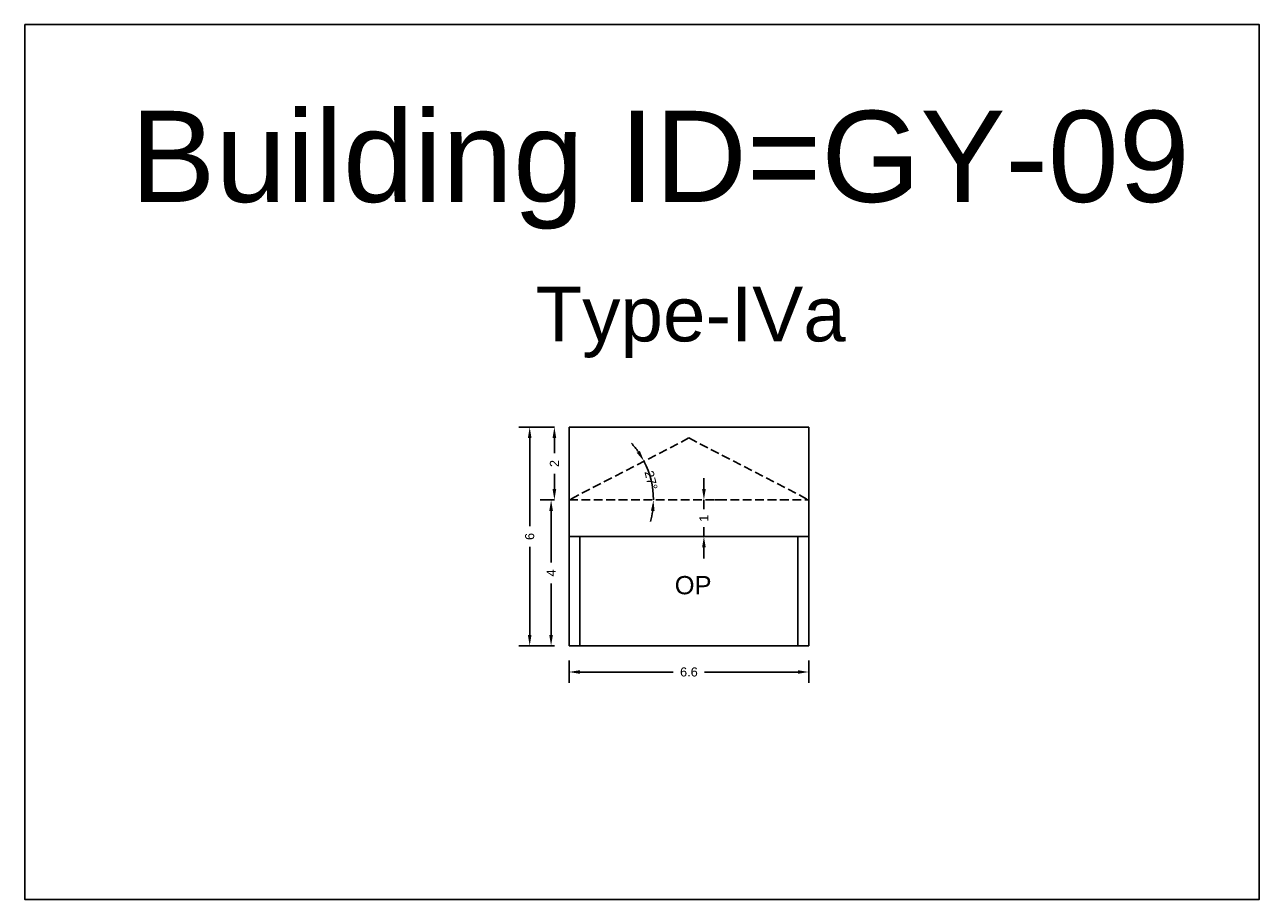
# Model space of a CAD drawing. Header units: metres. Extents: x 3416649 to 3417076, y -6712857 to -6712690.
# Tile 42 of 43: x 3417006 to 3417040, y -6712714 to -6712690. Entities that reach past the tile are written whole.
import ezdxf

# ---------------------------------------------------------------- set-up
doc = ezdxf.new("R2010")
doc.units = ezdxf.units.M
doc.linetypes.add('ACAD_ISO02W100', pattern=[15, 12, -3])
doc.layers.add('Dotted', color=7, linetype='ACAD_ISO02W100', plot=False)
doc.styles.get("Standard").update_dxf_attribs({"font": 'arial.ttf'})
doc.dimstyles.new('ISO-25', dxfattribs={"dimtxt": 0.25, "dimasz": 0.3, "dimexe": 0.3, "dimexo": 0.4, "dimgap": 0.2, "dimtad": 0, "dimdec": 1, "dimdsep": 46, "dimtxsty": 'Standard', "dimcen": 2.5, "dimadec": 0, "dimazin": 0, "dimtfac": 1, "dimtdec": 1, "dimtmove": 0, "dimatfit": 3, "dimfxl": 1, "dimarcsym": 0})

# ---------------------------------------------------------------- blocks, each defined once
blk = doc.blocks.new('*D59')
at = {"color": 0, "lineweight": -2, "transparency": 16777216}
for start, end in [(34.7982, 42.2347), (0, 27.3617), (345.127, 352.5635)]:
    blk.add_arc((3417020.966, -6712703.114), 2.313, start, end, dxfattribs=at)
at = {"color": 0, "transparency": 16777216}
for points in [[(3417022.908, -6712701.768), (3417022.823, -6712701.82), (3417023.021, -6712702.051)], [(3417023.21, -6712703.41), (3417023.31, -6712703.416), (3417023.279, -6712703.114)]]:
    blk.add_solid(points, dxfattribs=at)
at = {"layer": 'Defpoints', "color": 0, "transparency": 16777216}
for p in [(3417024.251, -6712701.414), (3417023.163, -6712702.39), (3417020.966, -6712703.114), (3417020.966, -6712703.114), (3417027.536, -6712703.114)]:
    blk.add_point(p, dxfattribs=at)
at = {"color": 0, "transparency": 16777216, "insert": (3417023.215, -6712702.572), "char_height": 0.25, "attachment_point": 5, "rotation": 283.5472}
blk.add_mtext('27°', dxfattribs=at)
blk = doc.blocks.new('*D60')
at = {"color": 0, "lineweight": -2, "transparency": 16777216}
for p, q in [((3417020.966, -6712707.514), (3417020.966, -6712708.13)), ((3417021.266, -6712707.83), (3417023.823, -6712707.83)), ((3417027.236, -6712707.83), (3417024.679, -6712707.83)), ((3417027.536, -6712707.514), (3417027.536, -6712708.13))]:
    blk.add_line(p, q, dxfattribs=at)
at = {"color": 0, "transparency": 16777216}
for points in [[(3417021.266, -6712707.78), (3417021.266, -6712707.88), (3417020.966, -6712707.83)], [(3417027.236, -6712707.78), (3417027.236, -6712707.88), (3417027.536, -6712707.83)]]:
    blk.add_solid(points, dxfattribs=at)
at = {"layer": 'Defpoints', "color": 0, "transparency": 16777216}
for p in [(3417020.966, -6712707.114), (3417027.536, -6712707.114), (3417027.536, -6712707.83)]:
    blk.add_point(p, dxfattribs=at)
at = {"color": 0, "transparency": 16777216, "insert": (3417024.251, -6712707.83), "char_height": 0.25, "attachment_point": 5}
blk.add_mtext('6.6', dxfattribs=at)
blk = doc.blocks.new('*D61')
at = {"color": 0, "lineweight": -2, "transparency": 16777216}
for p, q in [((3417020.566, -6712701.114), (3417019.589, -6712701.114)), ((3417019.889, -6712701.414), (3417019.889, -6712703.831)), ((3417019.889, -6712706.814), (3417019.889, -6712704.396)), ((3417020.566, -6712707.114), (3417019.589, -6712707.114))]:
    blk.add_line(p, q, dxfattribs=at)
at = {"color": 0, "transparency": 16777216}
for points in [[(3417019.839, -6712701.414), (3417019.939, -6712701.414), (3417019.889, -6712701.114)], [(3417019.839, -6712706.814), (3417019.939, -6712706.814), (3417019.889, -6712707.114)]]:
    blk.add_solid(points, dxfattribs=at)
at = {"layer": 'Defpoints', "color": 0, "transparency": 16777216}
for p in [(3417019.889, -6712701.114), (3417020.966, -6712701.114), (3417020.966, -6712707.114)]:
    blk.add_point(p, dxfattribs=at)
at = {"color": 0, "transparency": 16777216, "insert": (3417019.889, -6712704.114), "char_height": 0.25, "attachment_point": 5, "rotation": 90}
blk.add_mtext('6', dxfattribs=at)
blk = doc.blocks.new('*D62')
at = {"color": 0, "lineweight": -2, "transparency": 16777216}
for p, q in [((3417020.566, -6712703.114), (3417020.175, -6712703.114)), ((3417020.475, -6712703.414), (3417020.475, -6712704.827)), ((3417020.475, -6712706.814), (3417020.475, -6712705.4)), ((3417020.566, -6712707.114), (3417020.175, -6712707.114))]:
    blk.add_line(p, q, dxfattribs=at)
at = {"color": 0, "transparency": 16777216}
for points in [[(3417020.425, -6712703.414), (3417020.525, -6712703.414), (3417020.475, -6712703.114)], [(3417020.425, -6712706.814), (3417020.525, -6712706.814), (3417020.475, -6712707.114)]]:
    blk.add_solid(points, dxfattribs=at)
at = {"layer": 'Defpoints', "color": 0, "transparency": 16777216}
for p in [(3417020.475, -6712703.114), (3417020.966, -6712703.114), (3417020.966, -6712707.114)]:
    blk.add_point(p, dxfattribs=at)
at = {"color": 0, "transparency": 16777216, "insert": (3417020.475, -6712705.114), "char_height": 0.25, "attachment_point": 5, "rotation": 90}
blk.add_mtext('4', dxfattribs=at)
blk = doc.blocks.new('*D63')
at = {"color": 0, "lineweight": -2, "transparency": 16777216}
for p, q in [((3417020.566, -6712701.114), (3417020.266, -6712701.114)), ((3417020.566, -6712701.414), (3417020.566, -6712701.831)), ((3417020.566, -6712702.814), (3417020.566, -6712702.397)), ((3417020.566, -6712703.114), (3417020.266, -6712703.114))]:
    blk.add_line(p, q, dxfattribs=at)
at = {"color": 0, "transparency": 16777216}
for points in [[(3417020.516, -6712701.414), (3417020.616, -6712701.414), (3417020.566, -6712701.114)], [(3417020.516, -6712702.814), (3417020.616, -6712702.814), (3417020.566, -6712703.114)]]:
    blk.add_solid(points, dxfattribs=at)
at = {"layer": 'Defpoints', "color": 0, "transparency": 16777216}
for p in [(3417020.566, -6712701.114), (3417020.966, -6712701.114), (3417020.966, -6712703.114)]:
    blk.add_point(p, dxfattribs=at)
at = {"color": 0, "transparency": 16777216, "insert": (3417020.566, -6712702.114), "char_height": 0.25, "attachment_point": 5, "rotation": 90}
blk.add_mtext('2', dxfattribs=at)
blk = doc.blocks.new('*D64')
at = {"color": 0, "lineweight": -2, "transparency": 16777216}
for p, q in [((3417024.662, -6712702.814), (3417024.662, -6712702.514)), ((3417024.662, -6712703.114), (3417024.662, -6712703.368)), ((3417025.062, -6712703.114), (3417024.962, -6712703.114)), ((3417024.662, -6712704.114), (3417024.662, -6712703.86)), ((3417025.062, -6712704.114), (3417024.962, -6712704.114)), ((3417024.662, -6712704.414), (3417024.662, -6712704.714))]:
    blk.add_line(p, q, dxfattribs=at)
at = {"color": 0, "transparency": 16777216}
for points in [[(3417024.612, -6712702.814), (3417024.712, -6712702.814), (3417024.662, -6712703.114)], [(3417024.612, -6712704.414), (3417024.712, -6712704.414), (3417024.662, -6712704.114)]]:
    blk.add_solid(points, dxfattribs=at)
at = {"layer": 'Defpoints', "color": 0, "transparency": 16777216}
for p in [(3417024.662, -6712703.114), (3417024.662, -6712703.114), (3417024.662, -6712704.114)]:
    blk.add_point(p, dxfattribs=at)
at = {"color": 0, "transparency": 16777216, "insert": (3417024.662, -6712703.614), "char_height": 0.25, "attachment_point": 5, "rotation": 90}
blk.add_mtext('1', dxfattribs=at)

msp = doc.modelspace()

# ---------------------------------------------------------------- linework, layer by layer
for points in [[(3417006.054, -6712690.082), (3417039.878, -6712690.082), (3417039.878, -6712714.063), (3417006.054, -6712714.063)], [(3417021.266, -6712704.114), (3417027.236, -6712704.114), (3417027.236, -6712707.114), (3417021.266, -6712707.114)]]:
    msp.add_lwpolyline(points, close=True)
for points in [[(3417020.966, -6712701.114), (3417027.536, -6712701.114)], [(3417020.966, -6712707.114), (3417020.966, -6712701.114)], [(3417027.536, -6712701.114), (3417027.536, -6712707.114)], [(3417020.966, -6712704.114), (3417027.536, -6712704.114)], [(3417021.266, -6712707.114), (3417021.266, -6712704.114)], [(3417027.236, -6712704.114), (3417027.236, -6712707.114)], [(3417020.966, -6712707.114), (3417027.536, -6712707.114)]]:
    msp.add_lwpolyline(points)
at = {"layer": 'Dotted', "ltscale": 0.02}
for points in [[(3417024.251, -6712701.414), (3417020.966, -6712703.114)], [(3417024.251, -6712701.414), (3417027.536, -6712703.114)], [(3417020.966, -6712703.114), (3417027.536, -6712703.114)]]:
    msp.add_lwpolyline(points, dxfattribs=at)

# ---------------------------------------------------------------- texts
at = {"attachment_point": 1}
for s, width, heights, insert, char_height in [('Building ID=GY-09', 67.86454, [0.517], (3417008.951, -6712692.443), 2.5), ('Type-IVa ', 9.99112, [0.517], (3417020.048, -6712697.266), 1.5), ('OP', 1.17554, [0], (3417023.862, -6712705.199), 0.5)]:
    msp.add_mtext_dynamic_manual_height_columns(s, width=width, gutter_width=12.5, heights=heights, dxfattribs=dict(at, insert=insert, char_height=char_height))

# ---------------------------------------------------------------- dimensions: what is measured, and where the dimension line sits
for base, p1, p2, picture, middle in [((3417019.889, -6712701.114), (3417020.966, -6712707.114), (3417020.966, -6712701.114), '*D61', (3417019.889, -6712704.114)), ((3417020.566, -6712701.114), (3417020.966, -6712703.114), (3417020.966, -6712701.114), '*D63', (3417020.566, -6712702.114)), ((3417024.662, -6712703.114), (3417024.662, -6712704.114), (3417024.662, -6712703.114), '*D64', (3417024.662, -6712703.614)), ((3417020.475, -6712703.114), (3417020.966, -6712707.114), (3417020.966, -6712703.114), '*D62', (3417020.475, -6712705.114))]:
    dim = msp.add_linear_dim(base=base, p1=p1, p2=p2, angle=90, dimstyle='ISO-25')
    dim.commit()
    dim.dimension.update_dxf_attribs({"geometry": picture, "text_midpoint": middle})
dim = msp.add_angular_dim_2l(base=(3417023.163, -6712702.39), line1=((3417020.966, -6712703.114), (3417027.536, -6712703.114)), line2=((3417024.251, -6712701.414), (3417020.966, -6712703.114)), dimstyle='ISO-25')
dim.commit()
dim.dimension.update_dxf_attribs({"geometry": '*D59', "text_midpoint": (3417023.215, -6712702.572), "dimtype": 162})
dim = msp.add_linear_dim(base=(3417027.536, -6712707.83), p1=(3417020.966, -6712707.114), p2=(3417027.536, -6712707.114), dimstyle='ISO-25')
dim.commit()
dim.dimension.update_dxf_attribs({"geometry": '*D60', "text_midpoint": (3417024.251, -6712707.83)})

doc.saveas('drawing.dxf')
